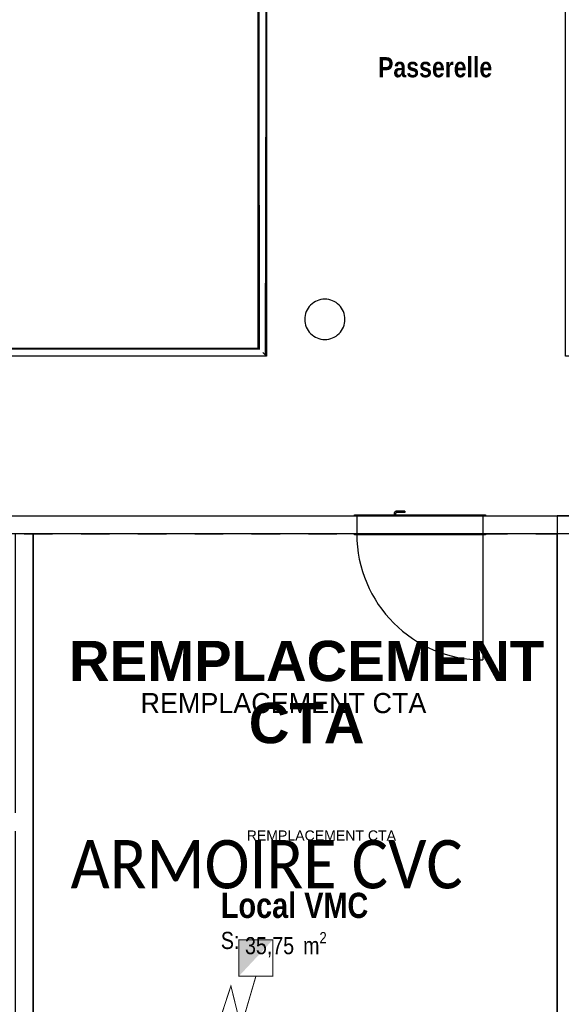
# Model space of a CAD drawing. Extents: x -24342 to 73038, y -9656 to 30949.
# Tile 95 of 170: x 915 to 1452, y 7395 to 8372. Entities that reach past the tile are written whole.
import ezdxf
from ezdxf.enums import TextEntityAlignment as Align

# ---------------------------------------------------------------- set-up
doc = ezdxf.new("R2010")
doc.units = 0
doc.linetypes.add('21.0032_xref_r+1_02_pro$0$Traits', pattern=[564.444447, 282.222223, -282.222223])
doc.linetypes.add('ACAD_ISO12W100', pattern=[21, 12, -3, 0, -3, 0, -3])
doc.layers.get('0').update_dxf_attribs({"color": 250})
for name, color, linetype in [('0_XREF', 250, 'Continuous'), ('1_APPAREILLAGE', 1, 'Continuous'), ('21.0032_xref_r+1_02_pro$0$06-02 Texte 200ème 100ème.Texte', 251, 'Continuous'), ('21.0032_xref_r+1_02_pro$0$06-03 Texte 1000ème 500ème.Texte', 251, 'Continuous'), ('21.0032_xref_r+1_02_pro$0$06-05 Texte 50ème 20ème - DCE.Texte', 251, 'Continuous'), ('21.0032_xref_r+1_02_pro$0$08-01 2D Dessin général.2D', 251, 'Continuous'), ('21.0032_xref_r+1_02_pro$0$08-01 contour hachures', 251, 'Continuous'), ('21.0032_xref_r+1_02_pro$0$A-AREA-____-OTLN.Modèle IFC', 251, 'Continuous'), ('21.0032_xref_r+1_02_pro$0$A-DOOR-____-OTLN.Modèle IFC', 251, 'Continuous'), ('21.0032_xref_r+1_02_pro$0$A-FLOR-HRAL-OTLN.Modèle IFC', 251, 'Continuous'), ('21.0032_xref_r+1_02_pro$0$A-WALL-____-OTLN.Modèle IFC', 251, 'Continuous'), ('21.0032_xref_r+1_02_pro$0$Marques de Zone ARCHICAD', 251, 'Continuous'), ('21.0032_xref_r+1_02_pro$0$S-COLS-____-OTLN.Modèle IFC', 251, 'Continuous')]:
    doc.layers.add(name, color=color, linetype=linetype)
doc.styles.add('21.0032_xref_r+1_02_pro$0$Standard', font='txt')
doc.styles.add('21.0032_xref_r+1_02_pro$0$STYLE_GENERE_1', font='ARIALNB.TTF')
doc.styles.add('21.0032_xref_r+1_02_pro$0$STYLE_GENERE_2', font='ARIALN.TTF')
doc.styles.add('21.0032_xref_r+1_02_pro$0$STYLE_GENERE_4', font='arialbd.ttf')
doc.styles.add('21.0032_xref_r+1_02_pro$0$STYLE_GENERE_5', font='arial.ttf')
doc.styles.add('titre', font='calibri.ttf', dxfattribs={"width": 0.9, "height": 12})

# ---------------------------------------------------------------- blocks, each defined once
blk = doc.blocks.new('*U154')
at = {"const_width": 0.25}
blk.add_lwpolyline([(4.21, -9.06), (-4.22, -9.05), (-4.22, 0), (4.22, 0)], close=True, dxfattribs=at)
blk.add_lwpolyline([(-12.88, -31.83, 0, 4.33, 0), (-10.97, -26.04, 0, 0, 0), (-6.2, -11.46, 0, 0, 0), (-3.69, -21.68, 0, 0, 0), (0, -9.06, 0, 0, 0)], format="xyseb")
blk.add_lwpolyline([(-10.97, -26.04), (-10.97, -26.04), (-6.2, -11.46), (-3.69, -21.68), (0, -9.06)], dxfattribs=at)
blk.add_solid([(4.22, 0), (-4.22, -9.05), (-4.22, 0)])
at = {"style": 'titre', "width": 0.9}
blk.add_attdef('DES', (21.41, 11.2), '', height=12, dxfattribs=at)
blk = doc.blocks.new('21.0032_xref_r+1_02_pro$0$Local VMC_LOV_27_1', base_point=(11880.1, -25215))
at = {"layer": '21.0032_xref_r+1_02_pro$0$Marques de Zone ARCHICAD', "ltscale": 0.1, "insert": (11382.4, -25333.3), "char_height": 170, "attachment_point": 1, "style": '21.0032_xref_r+1_02_pro$0$STYLE_GENERE_2'}
blk.add_mtext('\\A1;\\pt0,100;35,75{\\H0.66x;\\S^  ;} m{\\H0.66x;\\S2^  ;}', dxfattribs=at)
at = {"layer": '21.0032_xref_r+1_02_pro$0$Marques de Zone ARCHICAD', "ltscale": 0.1}
for tag, height, style, p in [('DUMMY_849', 250, '21.0032_xref_r+1_02_pro$0$STYLE_GENERE_1', (12617.7, -24869.1)), ('ROOM_NAME', 250, '21.0032_xref_r+1_02_pro$0$STYLE_GENERE_1', (11142.4, -24943.1)), ('calculatedAreaCode', 170, '21.0032_xref_r+1_02_pro$0$STYLE_GENERE_2', (11142.4, -25331))]:
    blk.add_attdef(tag, text='', height=height, dxfattribs=dict(at, style=style)).set_placement(p, align=Align.TOP_LEFT)
blk = doc.blocks.new('21.0032_xref_r+1_02_pro$0$Mur_97_1', base_point=(14570.1, -21200))
at = {"layer": '21.0032_xref_r+1_02_pro$0$A-WALL-____-OTLN.Modèle IFC', "linetype": 'Continuous', "ltscale": 0.1, "flags": 128}
for points in [[(14480.1, -21200), (14480.1, -26412.3)], [(14660.1, -21200), (14480.1, -21200)], [(14660.1, -26301.2), (14660.1, -21200)]]:
    blk.add_lwpolyline(points, dxfattribs=at)
blk = doc.blocks.new('21.0032_xref_r+1_02_pro$0$Mur_98_1', base_point=(9190.1, -29050))
at = {"layer": '21.0032_xref_r+1_02_pro$0$A-WALL-____-OTLN.Modèle IFC', "linetype": 'Continuous', "ltscale": 0.1, "flags": 128}
for points in [[(9280.1, -21380), (9100.1, -21380)], [(9100.1, -21380), (9100.1, -24150.1)], [(9280.1, -29050), (9280.1, -21380)], [(9100.1, -24330.1), (9100.1, -29050)], [(9100.1, -29050), (9280.1, -29050)]]:
    blk.add_lwpolyline(points, dxfattribs=at)
blk = doc.blocks.new('21.0032_xref_r+1_02_pro$0$Mur_144_1', base_point=(27352.6, -29255))
at = {"layer": '21.0032_xref_r+1_02_pro$0$A-WALL-____-OTLN.Modèle IFC', "linetype": 'Continuous', "ltscale": 0.1}
blk.add_arc((19560, -34440), 9220, 91.24288, 146.74124, dxfattribs=at)
blk = doc.blocks.new('21.0032_xref_r+1_02_pro$0$Poteau_13_1', base_point=(12175, -19250))
at = {"layer": '21.0032_xref_r+1_02_pro$0$S-COLS-____-OTLN.Modèle IFC', "linetype": 'Continuous', "ltscale": 0.1, "flags": 128}
blk.add_lwpolyline([(11975, -19250, 0.414214), (12175, -19450, 0.414214), (12375, -19250, 0.414214), (12175, -19050, 0.414214)], format="xyb", close=True, dxfattribs=at)
blk = doc.blocks.new('21.0032_xref_r+1_02_pro$0$Mur 15[190]_1', base_point=(14480.1, -21290))
at = {"layer": '21.0032_xref_r+1_02_pro$0$A-WALL-____-OTLN.Modèle IFC', "linetype": 'Continuous', "ltscale": 0.1}
for p, q in [((5840.1, -21200), (6540.1, -21200)), ((5840.1, -21380), (5840.1, -21200)), ((6540.1, -21200), (14480.1, -21200)), ((14480.1, -21200), (14480.1, -21380)), ((5870.1, -21380), (5840.1, -21380)), ((6540.1, -21380), (5870.1, -21380)), ((7370.1, -21380), (6540.1, -21380)), ((7550.1, -21380), (7370.1, -21380)), ((9100.1, -21380), (7550.1, -21380)), ((9280.1, -21380), (9100.1, -21380)), ((14480.1, -21380), (9280.1, -21380))]:
    blk.add_line(p, q, dxfattribs=at)
blk = doc.blocks.new('21.0032_xref_r+1_02_pro$0$Elément Modèle 43[191]_1', base_point=(12205.1, -21380))
at = {"layer": '21.0032_xref_r+1_02_pro$0$A-DOOR-____-OTLN.Modèle IFC', "linetype": 'Continuous', "ltscale": 0.1}
for p, q in [((12470.1, -21190), (13770.1, -21190)), ((12470.1, -21200), (12470.1, -21190)), ((13770.1, -21200), (12470.1, -21200)), ((12495.1, -21380), (12495.1, -21200)), ((12882.6, -21154), (12864.1, -21172.5)), ((12864.1, -21172.5), (12864.1, -21190)), ((12887.5, -21166), (12876.1, -21177.5)), ((12876.1, -21177.5), (12876.1, -21190)), ((12922.5, -21154), (12882.6, -21154)), ((12928.8, -21166), (12887.5, -21166)), ((12970.1, -21154), (12922.5, -21154)), ((12970.1, -21166), (12928.8, -21166)), ((12970.1, -21154), (12970.1, -21158)), ((12970.1, -21158), (12970.1, -21162.1)), ((12970.1, -21162.1), (12970.1, -21166)), ((13745.1, -21200), (13745.1, -21380)), ((13770.1, -21190), (13770.1, -21200)), ((12470.1, -21390), (12470.1, -21380)), ((12470.1, -21380), (13770.1, -21380)), ((13770.1, -21390), (12470.1, -21390)), ((13770.1, -21380), (13770.1, -21390))]:
    blk.add_line(p, q, dxfattribs=at)
blk = doc.blocks.new('21.0032_xref_r+1_02_pro$0$Barrière 38[717]_1', base_point=(6472.9, -21204))
at = {"layer": '21.0032_xref_r+1_02_pro$0$A-FLOR-HRAL-OTLN.Modèle IFC', "linetype": 'Continuous', "ltscale": 0.1}
for p, q in [((11514.5, -13814.5), (11521.1, -13814.5)), ((11514.5, -17205.7), (11514.5, -13814.5)), ((11521.1, -13814.5), (11527.7, -13814.5)), ((11522.1, -16681.1), (11527.7, -13814.5)), ((11527.7, -13814.5), (11543.2, -13814.5)), ((11530.1, -13814.5), (11530.1, -13810.5)), ((11530.1, -13810.5), (11580.1, -13810.5)), ((11543.2, -13814.5), (11558.6, -13814.5)), ((11558.6, -13814.5), (11572.7, -13814.5)), ((11572.7, -13814.5), (11586.8, -13814.5)), ((11580.1, -13810.5), (11580.1, -13814.5)), ((11586.8, -13814.5), (11590.6, -13814.5)), ((11590.6, -13814.5), (11594.5, -13814.5)), ((11594.5, -13814.5), (11594.5, -16199.6)), ((11594.5, -16199.6), (11594.5, -16223.2)), ((11594.5, -16223.2), (11594.5, -19614.5)), ((11527.7, -19547.7), (11522.1, -16681.1)), ((11514.5, -17229.4), (11514.5, -17205.7)), ((11514.5, -19534.5), (11514.5, -17229.4)), ((6474.5, -19534.5), (8331.1, -19534.5)), ((6474.5, -19534.5), (6479.5, -19539.6)), ((6474.5, -20285), (6474.5, -19534.5)), ((6479.5, -19539.6), (6481.1, -19541.1)), ((6481.1, -19541.1), (6483.6, -19543.6)), ((6483.6, -19543.6), (6487.7, -19547.7)), ((9007.7, -19542.1), (6487.7, -19547.7)), ((8331.1, -19534.5), (9657.8, -19534.5)), ((9007.7, -19542.1), (11527.7, -19547.7)), ((9657.8, -19534.5), (11514.5, -19534.5)), ((11514.5, -19534.5), (11521.1, -19541.1)), ((11521.1, -19541.1), (11527.7, -19547.7)), ((6518.6, -19578.7), (6532.7, -19592.8)), ((6532.7, -19592.8), (6546.8, -19606.8)), ((6546.8, -19606.8), (6550.6, -19610.7)), ((6550.6, -19610.7), (6551, -19611)), ((6551, -19611), (6554.5, -19614.5)), ((8411.1, -19614.5), (6554.5, -19614.5)), ((6554.5, -19614.5), (6554.5, -20307.3)), ((9737.8, -19614.5), (8411.1, -19614.5)), ((11594.5, -19614.5), (9737.8, -19614.5)), ((11558.6, -19578.7), (11572.7, -19592.8)), ((11572.7, -19592.8), (11586.8, -19606.8)), ((11586.8, -19606.8), (11590.5, -19610.6)), ((11590.5, -19610.6), (11590.8, -19610.8)), ((11590.8, -19610.8), (11594.5, -19614.5)), ((6474.5, -20427.2), (6474.5, -20285)), ((6554.5, -20307.3), (6554.5, -20529.5)), ((6474.5, -21200), (6474.5, -20427.2)), ((6541.2, -21200), (6544.4, -20415.9)), ((6554.5, -20529.5), (6554.5, -21200)), ((6478.3, -21200), (6474.5, -21200)), ((6482.1, -21200), (6478.3, -21200)), ((6496.2, -21200), (6482.1, -21200)), ((6490.1, -21204), (6490.1, -21200)), ((6490.1, -21204), (6540.1, -21204)), ((6510.3, -21200), (6496.2, -21200)), ((6525.7, -21200), (6510.3, -21200)), ((6541.2, -21200), (6525.7, -21200)), ((6540.1, -21200), (6540.1, -21204)), ((6547.8, -21200), (6541.2, -21200)), ((6554.5, -21200), (6547.8, -21200))]:
    blk.add_line(p, q, dxfattribs=at)
blk = doc.blocks.new('21.0032_xref_r+1_02_pro$0$Mur 21[729]_1', base_point=(30115.1, -21290.1))
at = {"layer": '21.0032_xref_r+1_02_pro$0$A-WALL-____-OTLN.Modèle IFC', "linetype": 'Continuous', "ltscale": 0.1}
for p, q in [((5840.1, -21200.1), (30115.1, -21200.1)), ((30115.1, -21380.1), (5840.1, -21380.1))]:
    blk.add_line(p, q, dxfattribs=at)
blk = doc.blocks.new('21.0032_xref_r+1_02_pro$0$Barrière 53[751]_1', base_point=(6472.9, -21204.1))
at = {"layer": '21.0032_xref_r+1_02_pro$0$A-FLOR-HRAL-OTLN.Modèle IFC', "linetype": 'Continuous', "ltscale": 0.1}
for p, q in [((11514.5, -13814.5), (11521.1, -13814.5)), ((11514.5, -17205.8), (11514.5, -13814.5)), ((11521.1, -13814.5), (11527.7, -13814.5)), ((11522.1, -16681.1), (11527.7, -13814.5)), ((11527.7, -13814.5), (11543.2, -13814.5)), ((11530.1, -13814.5), (11530.1, -13810.5)), ((11530.1, -13810.5), (11580.1, -13810.5)), ((11543.2, -13814.5), (11558.6, -13814.5)), ((11558.6, -13814.5), (11572.7, -13814.5)), ((11572.7, -13814.5), (11586.8, -13814.5)), ((11580.1, -13810.5), (11580.1, -13814.5)), ((11586.8, -13814.5), (11590.6, -13814.5)), ((11590.6, -13814.5), (11594.5, -13814.5)), ((11594.5, -13814.5), (11594.5, -16199.6)), ((11594.5, -16199.6), (11594.5, -16223.2)), ((11594.5, -16223.2), (11594.5, -19614.5)), ((11527.7, -19547.7), (11522.1, -16681.1)), ((11514.5, -17229.4), (11514.5, -17205.8)), ((11514.5, -19534.5), (11514.5, -17229.4)), ((6474.5, -19534.5), (8331.1, -19534.5)), ((6474.5, -19534.5), (6479.5, -19539.6)), ((6474.5, -20285.1), (6474.5, -19534.5)), ((6479.5, -19539.6), (6481.1, -19541.1)), ((6481.1, -19541.1), (6483.6, -19543.6)), ((6483.6, -19543.6), (6487.7, -19547.7)), ((9007.7, -19542.1), (6487.7, -19547.7)), ((8331.1, -19534.5), (9657.8, -19534.5)), ((9007.7, -19542.1), (11527.7, -19547.7)), ((9657.8, -19534.5), (11514.5, -19534.5)), ((11514.5, -19534.5), (11521.1, -19541.1)), ((11521.1, -19541.1), (11527.7, -19547.7)), ((6518.6, -19578.7), (6532.7, -19592.8)), ((6532.7, -19592.8), (6546.8, -19606.8)), ((6546.8, -19606.8), (6550.6, -19610.7)), ((6550.6, -19610.7), (6551, -19611)), ((6551, -19611), (6554.5, -19614.5)), ((8411.1, -19614.5), (6554.5, -19614.5)), ((6554.5, -19614.5), (6554.5, -20307.3)), ((9737.8, -19614.5), (8411.1, -19614.5)), ((11594.5, -19614.5), (9737.8, -19614.5)), ((11558.6, -19578.7), (11572.7, -19592.8)), ((11572.7, -19592.8), (11586.8, -19606.8)), ((11586.8, -19606.8), (11590.5, -19610.6)), ((11590.5, -19610.6), (11590.8, -19610.8)), ((11590.8, -19610.8), (11594.5, -19614.5)), ((6474.5, -20427.2), (6474.5, -20285.1)), ((6554.5, -20307.3), (6554.5, -20529.5)), ((6474.5, -21200.1), (6474.5, -20427.2)), ((6541.2, -21200.1), (6544.4, -20416)), ((6554.5, -20529.5), (6554.5, -21200.1)), ((6478.3, -21200.1), (6474.5, -21200.1)), ((6482.1, -21200.1), (6478.3, -21200.1)), ((6496.2, -21200.1), (6482.1, -21200.1)), ((6490.1, -21204.1), (6490.1, -21200.1)), ((6490.1, -21204.1), (6540.1, -21204.1)), ((6510.3, -21200.1), (6496.2, -21200.1)), ((6525.7, -21200.1), (6510.3, -21200.1)), ((6541.2, -21200.1), (6525.7, -21200.1)), ((6540.1, -21200.1), (6540.1, -21204.1)), ((6547.8, -21200.1), (6541.2, -21200.1)), ((6554.5, -21200.1), (6547.8, -21200.1))]:
    blk.add_line(p, q, dxfattribs=at)
blk = doc.blocks.new('21.0032_xref_r+1_02_pro')
at = {"layer": '21.0032_xref_r+1_02_pro$0$08-01 2D Dessin général.2D', "linetype": 'Continuous', "ltscale": 0.1}
blk.add_line((1374.34, -2138), (1374.34, -2263.15), dxfattribs=at)
blk.add_arc((1374.34, -2138), 125.15, 180, 270, dxfattribs=at)
at = {"layer": '21.0032_xref_r+1_02_pro$0$08-01 contour hachures', "linetype": '21.0032_xref_r+1_02_pro$0$Traits', "ltscale": 0.1, "flags": 128}
blk.add_lwpolyline([(919.01, -2138), (1448.01, -2138), (1448.01, -2641.23, 0.10117), (1178.13, -2898.65), (928.01, -2898.8), (928.01, -2138)], format="xyb", dxfattribs=at)
at = {"layer": '21.0032_xref_r+1_02_pro$0$A-AREA-____-OTLN.Modèle IFC', "linetype": 'Continuous', "ltscale": 0.1, "flags": 128}
for points in [[(647.45, -2120.4), (3390, -2120), (3389.6, -2166.57), (4390.4, -2166.57), (4390, -2120), (8761.09, -2120), (8592.87, -1417.99), (8427.48, -1417.99), (8560.05, -1961.45), (6560.07, -1961.45), (6560.07, -1366.33, -0.157957), (6506.5, -1249), (6331.27, -1249, -0.214878), (6262.95, -1381.09), (6262.95, -1961.45), (1456.57, -1961.45), (1456.57, -1381.1, -0.215084), (1388.23, -1249), (1227.62, -1249, -0.214969), (1159.45, -1381.05), (1158.27, -1961.45), (647.45, -1961.45)], [(1448.01, -2641.23), (1448.01, -2138), (928.01, -2138), (928.01, -2424.01), (928.01, -2905), (1173.71, -2905, -0.101168)]]:
    blk.add_lwpolyline(points, format="xyb", close=True, dxfattribs=at)
at = {"layer": '21.0032_xref_r+1_02_pro$0$A-AREA-____-OTLN.Modèle IFC', "linetype": 'Continuous', "ltscale": 0.1, "xscale": 0.1, "yscale": 0.1, "zscale": 0.1}
blk.add_blockref('21.0032_xref_r+1_02_pro$0$Local VMC_LOV_27_1', (1188.01, -2521.5), dxfattribs=at).add_auto_attribs({'ROOM_NAME': 'Local VMC', 'calculatedAreaCode': 'S: '})
at = {"layer": '21.0032_xref_r+1_02_pro$0$A-DOOR-____-OTLN.Modèle IFC', "linetype": 'Continuous', "ltscale": 0.1, "xscale": 0.1, "yscale": 0.1, "zscale": 0.1}
blk.add_blockref('21.0032_xref_r+1_02_pro$0$Elément Modèle 43[191]_1', (1220.51, -2138), dxfattribs=at)
at = {"layer": '21.0032_xref_r+1_02_pro$0$A-FLOR-HRAL-OTLN.Modèle IFC', "linetype": 'Continuous', "ltscale": 0.1, "xscale": 0.1, "yscale": 0.1, "zscale": 0.1}
for name, p in [('21.0032_xref_r+1_02_pro$0$Barrière 38[717]_1', (647.29, -2120.4)), ('21.0032_xref_r+1_02_pro$0$Barrière 53[751]_1', (647.29, -2120.41))]:
    blk.add_blockref(name, p, dxfattribs=at)
at = {"layer": '21.0032_xref_r+1_02_pro$0$A-WALL-____-OTLN.Modèle IFC', "linetype": 'Continuous', "ltscale": 0.1, "xscale": 0.1, "yscale": 0.1, "zscale": 0.1}
for name, p in [('21.0032_xref_r+1_02_pro$0$Mur 15[190]_1', (1448.01, -2129)), ('21.0032_xref_r+1_02_pro$0$Mur 21[729]_1', (3011.51, -2129.01))]:
    blk.add_blockref(name, p, dxfattribs=at)
at = {"layer": '21.0032_xref_r+1_02_pro$0$A-WALL-____-OTLN.Modèle IFC', "ltscale": 0.1, "xscale": 0.1, "yscale": 0.1, "zscale": 0.1}
for name, p in [('21.0032_xref_r+1_02_pro$0$Mur_97_1', (1457.01, -2120)), ('21.0032_xref_r+1_02_pro$0$Mur_98_1', (919.01, -2905)), ('21.0032_xref_r+1_02_pro$0$Mur_144_1', (2735.26, -2925.5))]:
    blk.add_blockref(name, p, dxfattribs=at)
at = {"layer": '21.0032_xref_r+1_02_pro$0$S-COLS-____-OTLN.Modèle IFC', "ltscale": 0.1, "xscale": 0.1, "yscale": 0.1, "zscale": 0.1}
blk.add_blockref('21.0032_xref_r+1_02_pro$0$Poteau_13_1', (1217.5, -1925), dxfattribs=at)
at = {"layer": '21.0032_xref_r+1_02_pro$0$06-02 Texte 200ème 100ème.Texte', "linetype": 'Continuous', "ltscale": 0.1, "char_height": 20, "attachment_point": 5}
for s, insert, style in [('\\A1;Passerelle', (1327, -1674.85), '21.0032_xref_r+1_02_pro$0$STYLE_GENERE_1'), ('\\A1;REMPLACEMENT CTA', (1176.39, -2306.11), '21.0032_xref_r+1_02_pro$0$Standard')]:
    blk.add_mtext(s, dxfattribs=dict(at, insert=insert, style=style))
at = {"layer": '21.0032_xref_r+1_02_pro$0$06-03 Texte 1000ème 500ème.Texte', "linetype": 'Continuous', "ltscale": 0.1, "insert": (1199.41, -2295.29), "char_height": 40, "attachment_point": 5, "line_spacing_factor": 0.9248, "style": '21.0032_xref_r+1_02_pro$0$STYLE_GENERE_4'}
blk.add_mtext('\\A1;REMPLACEMENT \\PCTA', dxfattribs=at)
at = {"layer": '21.0032_xref_r+1_02_pro$0$06-05 Texte 50ème 20ème - DCE.Texte', "linetype": 'Continuous', "ltscale": 0.1, "insert": (1214.05, -2437.48), "char_height": 10, "attachment_point": 5, "style": '21.0032_xref_r+1_02_pro$0$STYLE_GENERE_5'}
blk.add_mtext('\\A1;REMPLACEMENT CTA', dxfattribs=at)

msp = doc.modelspace()

# ---------------------------------------------------------------- block references
at = {"layer": '0_XREF', "linetype": 'ACAD_ISO12W100'}
msp.add_blockref('21.0032_xref_r+1_02_pro', (0, 10000), dxfattribs=at)
at = {"layer": '1_APPAREILLAGE'}
ref = msp.add_blockref('*U154', (1149.03, 7459.06), dxfattribs=dict(at, xscale=4, yscale=4, zscale=4))
ref.add_attrib('DES', 'ARMOIRE CVC', (964.96, 7510.02), dxfattribs={"layer": '0', "height": 48, "style": 'titre', "width": 0.9})

doc.saveas('drawing.dxf')
